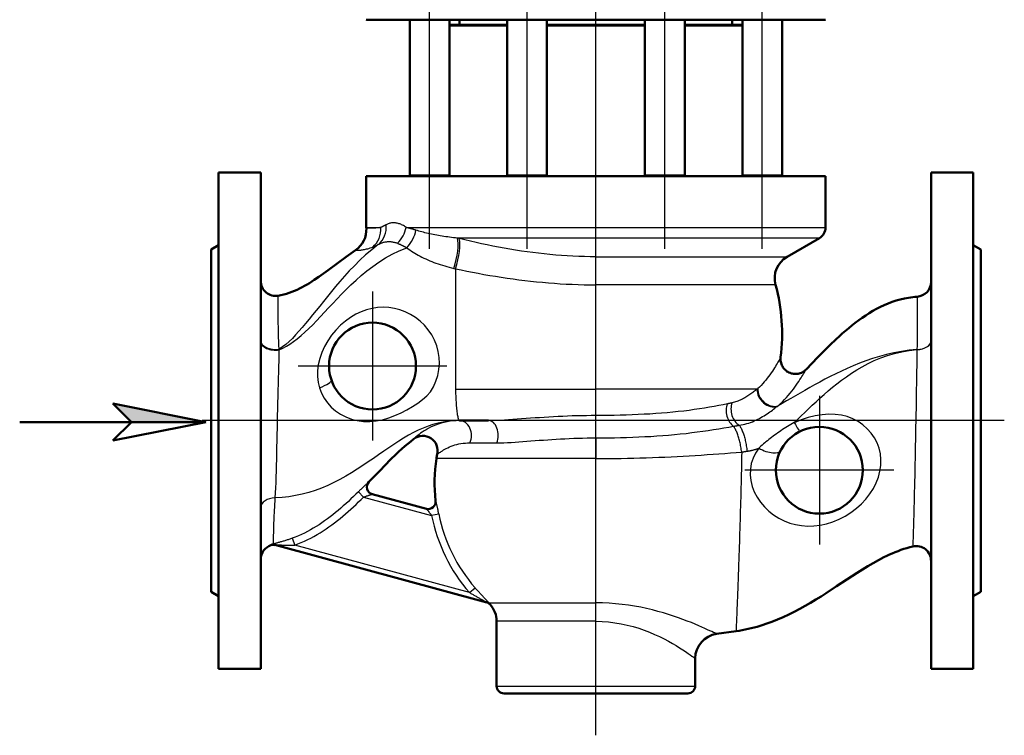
# Model space of a CAD drawing. Header units: millimetres. Extents: x 99 to 904, y 199 to 1215.
# Tile 2 of 12: x 155 to 551, y 494 to 782. Entities that reach past the tile are written whole.
import ezdxf

# ---------------------------------------------------------------- set-up
doc = ezdxf.new("R2010")
doc.units = ezdxf.units.MM
doc.header["$LTSCALE"] = 5
for name, color, linetype, lineweight in [('Gewinde(DIN)', 3, 'Continuous', 25), ('Mittellinie(DIN)', 4, 'Continuous', 25), ('Mittelpunktmarkierung(DIN)', 4, 'Continuous', 25), ('Schraffur', 230, 'Continuous', 25), ('Sichtbare Kanten(DIN)', 7, 'Continuous', 50), ('Sichtbare tangentiale Kanten(DIN)', 3, 'Continuous', 25), ('Skizziergeometrie(DIN)', 255, 'Continuous', 50)]:
    doc.layers.add(name, color=color, linetype=linetype, lineweight=lineweight)

# ---------------------------------------------------------------- blocks, each defined once
blk = doc.blocks.new('Richtungspfeil')
at = {"layer": 'Schraffur'}
blk.add_hatch(color=256, dxfattribs=at).paths.add_polyline_path([(10, 0), (0, 2), (2, 0)])
for p, q in [((10, 0), (0, 2)), ((0, 2), (2, 0)), ((2, 0), (10, 0))]:
    blk.add_line(p, q)
at = {"layer": 'Skizziergeometrie(DIN)'}
for p, q in [((10, 0), (0, 2)), ((0, 2), (2, 0)), ((-10, 0), (10, 0)), ((2, 0), (0, -2)), ((0, -2), (10, 0))]:
    blk.add_line(p, q, dxfattribs=at)

msp = doc.modelspace()

# ---------------------------------------------------------------- linework, layer by layer
at = {"layer": 'Gewinde(DIN)'}
for p, q in [((312.91, 719.21), (312.91, 718.91)), ((326.5, 718.91), (326.5, 719.21)), ((352.14, 719.21), (352.14, 718.91)), ((365.73, 718.91), (365.73, 719.21)), ((407.63, 719.21), (407.63, 718.91)), ((421.22, 718.91), (421.22, 719.21)), ((446.87, 719.21), (446.87, 718.91)), ((460.46, 718.91), (460.46, 719.21))]:
    msp.add_line(p, q, dxfattribs=at)
at = {"layer": 'Mittellinie(DIN)', "linetype": 'Continuous'}
for p, q in [((386.68, 493.54), (386.68, 1215.24)), ((319.7, 689.71), (319.7, 832.71)), ((358.94, 689.71), (358.94, 832.71)), ((414.43, 689.71), (414.43, 832.71)), ((453.66, 689.71), (453.66, 832.71)), ((551.18, 620.41), (228.09, 620.41))]:
    msp.add_line(p, q, dxfattribs=at)
at = {"layer": 'Mittelpunktmarkierung(DIN)', "linetype": 'Continuous'}
for p, q in [((296.68, 672.41), (296.68, 612.41)), ((326.68, 642.41), (266.68, 642.41)), ((476.68, 630.41), (476.68, 570.41)), ((506.68, 600.41), (446.68, 600.41))]:
    msp.add_line(p, q, dxfattribs=at)
at = {"layer": 'Sichtbare Kanten(DIN)'}
for p, q in [((294.43, 781.91), (294.18, 782.16)), ((478.93, 781.91), (294.43, 781.91)), ((311.7, 718.91), (311.7, 781.91)), ((327.7, 718.91), (327.7, 781.91)), ((331.78, 779.91), (331.78, 781.91)), ((350.94, 718.91), (350.94, 781.91)), ((366.94, 718.91), (366.94, 781.91)), ((406.43, 718.91), (406.43, 781.91)), ((422.43, 718.91), (422.43, 781.91)), ((441.58, 779.91), (441.58, 781.91)), ((445.66, 718.91), (445.66, 781.91)), ((461.66, 718.91), (461.66, 781.91)), ((478.93, 781.91), (479.18, 782.16)), ((327.7, 779.91), (350.94, 779.91)), ((350.94, 779.66), (327.7, 779.66)), ((366.94, 779.91), (406.43, 779.91)), ((406.43, 779.66), (366.94, 779.66)), ((422.43, 779.91), (445.66, 779.91)), ((445.66, 779.66), (422.43, 779.66)), ((234.68, 720.41), (234.68, 520.41)), ((251.68, 720.41), (234.68, 720.41)), ((251.68, 720.41), (251.68, 520.41)), ((294.18, 718.91), (479.18, 718.91)), ((294.18, 718.91), (294.18, 698.29)), ((311.7, 719.21), (327.7, 719.21)), ((350.94, 719.21), (366.94, 719.21)), ((406.43, 719.21), (422.43, 719.21)), ((445.66, 719.21), (461.66, 719.21)), ((479.18, 718.91), (479.18, 698.29)), ((521.68, 720.41), (521.68, 520.41)), ((538.68, 720.41), (521.68, 720.41)), ((538.68, 720.41), (538.68, 520.41)), ((231.68, 689.41), (234.68, 691.14)), ((463.68, 686.46), (476.68, 693.96)), ((541.68, 689.41), (538.68, 691.14)), ((231.68, 689.41), (231.68, 551.41)), ((541.68, 689.41), (541.68, 551.41)), ((331.68, 620.41), (343.44, 620.41)), ((318.4, 584.81), (296.58, 590.73)), ((257.36, 570.29), (342.73, 547.13)), ((231.68, 551.41), (234.68, 549.68)), ((541.68, 551.41), (538.68, 549.68)), ((346.68, 513.41), (346.68, 539.51)), ((443.11, 535.51), (435.31, 534.41)), ((426.68, 513.41), (426.68, 524.5)), ((251.68, 520.41), (234.68, 520.41)), ((538.68, 520.41), (521.68, 520.41)), ((423.68, 510.41), (349.68, 510.41))]:
    msp.add_line(p, q, dxfattribs=at)
at = {"layer": 'Sichtbare Kanten(DIN)', "flags": 128}
for points in [[(258.68, 670.77), (259.8, 670.98), (260.91, 671.24), (262.01, 671.55), (263.1, 671.89), (264.18, 672.28), (265.24, 672.7), (266.29, 673.15), (267.32, 673.64), (268.33, 674.16), (269.33, 674.7), (270.31, 675.27), (271.29, 675.86), (273.2, 677.1), (275.08, 678.38), (276.93, 679.71), (278.77, 681.05), (282.42, 683.77), (286.08, 686.47), (287.93, 687.79), (289.8, 689.08)], [(471.36, 641.04), (476.1, 645.96), (478.5, 648.4), (480.93, 650.81), (483.39, 653.18), (484.65, 654.33), (485.91, 655.48), (487.2, 656.6), (488.5, 657.7), (489.82, 658.78), (491.16, 659.84), (492.53, 660.87), (493.92, 661.87), (495.34, 662.83), (496.78, 663.75), (498.25, 664.63), (499.74, 665.46), (501.26, 666.25), (502.8, 666.97), (504.38, 667.64), (505.99, 668.25), (507.63, 668.79), (509.29, 669.25), (510.96, 669.65), (511.8, 669.82), (512.65, 669.96), (513.5, 670.09), (514.35, 670.2), (515.2, 670.28), (516.05, 670.35)], [(461.09, 645.96), (461.05, 645.5), (461.04, 645.03), (461.08, 644.56), (461.14, 644.1), (461.25, 643.64), (461.39, 643.19), (461.56, 642.76), (461.77, 642.34), (462.01, 641.94), (462.28, 641.55), (462.58, 641.19), (462.91, 640.86), (463.26, 640.55), (463.64, 640.27), (464.04, 640.02), (464.45, 639.8), (464.88, 639.61), (465.32, 639.46), (465.78, 639.34), (466.24, 639.26), (466.71, 639.22), (467.17, 639.21), (467.64, 639.24), (468.11, 639.31), (468.56, 639.41), (469.01, 639.54), (469.45, 639.72), (469.87, 639.92), (470.27, 640.16), (470.66, 640.42), (471.02, 640.72), (471.36, 641.04)], [(313.27, 613.02), (312.05, 612.05), (310.84, 611.06), (309.65, 610.04), (308.48, 609.01), (307.33, 607.95), (306.19, 606.87), (303.95, 604.68), (301.75, 602.46), (299.57, 600.21), (295.24, 595.7)], [(514.31, 569.68), (513.1, 569.37), (511.91, 569.04), (510.72, 568.67), (509.54, 568.26), (508.38, 567.83), (507.22, 567.37), (506.07, 566.89), (504.93, 566.38), (503.8, 565.85), (502.69, 565.3), (500.49, 564.15), (498.32, 562.95), (496.18, 561.69), (494.06, 560.39), (491.96, 559.07), (487.8, 556.35), (483.65, 553.61), (479.47, 550.89), (477.36, 549.55), (475.23, 548.24), (473.09, 546.95), (470.93, 545.7), (468.75, 544.49), (466.55, 543.33), (464.33, 542.22), (462.08, 541.17), (459.8, 540.18), (457.5, 539.27), (456.34, 538.84), (455.17, 538.43), (453.99, 538.04), (452.8, 537.67), (451.61, 537.32), (450.41, 536.99), (449.2, 536.69), (447.99, 536.41), (446.78, 536.15), (445.56, 535.91), (444.34, 535.7), (443.11, 535.51)]]:
    msp.add_lwpolyline(points, dxfattribs=at)
at = {"layer": 'Sichtbare Kanten(DIN)'}
for centre in [(296.68, 642.41), (476.68, 600.41)]:
    msp.add_circle(centre, 17.5, dxfattribs=at)
for centre, radius, start, end in [((299.18, 698.29), 5, 180, 183.5262), ((474.18, 698.29), 5, 300, 0), ((284.21, 697.37), 10, 303.9944, 3.5262), ((468.68, 677.79), 10, 120, 195.2818), ((257.68, 676.69), 6, 180, 279.5807), ((386.68, 655.39), 75, 352.7787, 15.2818), ((515.68, 676.34), 6, 273.5067, 0), ((316.93, 608.27), 6, 345.8655, 127.5916), ((386.68, 595.41), 65, 171.4347, 186.4864), ((340.21, 602.41), 18, 165.8655, 171.4347), ((297.4, 593.62), 3, 136.0566, 254.8219), ((319.12, 587.73), 3, 254.8219, 6.4864), ((257.68, 564.52), 6, 109.027, 180), ((256.7, 567.36), 3, 74.8219, 109.027), ((515.68, 563.84), 6, 0, 103.2709), ((341.81, 544.27), 3, 42.8634, 74.8219), ((336.68, 539.51), 10, 0, 42.8634), ((436.68, 524.5), 10, 97.8721, 180), ((349.68, 513.41), 3, 180, 270), ((423.68, 513.41), 3, 270, 0)]:
    msp.add_arc(centre, radius, start, end, dxfattribs=at)
at = {"layer": 'Sichtbare tangentiale Kanten(DIN)'}
for p, q in [((294.18, 698.29), (300.09, 698.29)), ((310.24, 698.29), (479.18, 698.29)), ((331.64, 693.79), (330.92, 693.96)), ((476.68, 693.96), (330.92, 693.96)), ((386.68, 686.46), (463.68, 686.46)), ((386.68, 675.16), (386.68, 686.46)), ((329.45, 681.79), (330.13, 681.63)), ((459.03, 675.16), (386.68, 675.16)), ((386.68, 633.04), (386.68, 675.16)), ((259.09, 648.9), (259.12, 649.22)), ((516.01, 649.04), (516.01, 649.04)), ((330.1, 633.04), (386.68, 633.04)), ((451.58, 633.04), (386.68, 633.04)), ((386.68, 622.43), (386.68, 633.04)), ((459.65, 626.12), (460.02, 626.41)), ((386.68, 613.43), (386.68, 622.43)), ((335.93, 611.41), (346.78, 611.41)), ((386.68, 613.43), (386.68, 605.09)), ((386.68, 605.09), (322.41, 605.09)), ((386.68, 546.96), (386.68, 605.09)), ((295.24, 595.7), (295.21, 595.71)), ((291, 591.73), (293.11, 589.6)), ((293.11, 589.6), (320.46, 582.18)), ((322.1, 588.06), (322.16, 588.05)), ((323.38, 582.76), (320.46, 582.18)), ((264.33, 572.99), (265.33, 570.2)), ((256.77, 570.71), (256.77, 570.7)), ((335.72, 551.1), (265.33, 570.2)), ((335.72, 551.1), (337.97, 553.05)), ((343.61, 546.96), (386.68, 546.96)), ((344.01, 546.31), (344.16, 546.26)), ((386.68, 539.51), (386.68, 546.96)), ((386.68, 539.51), (346.68, 539.51)), ((346.68, 513.41), (426.68, 513.41))]:
    msp.add_line(p, q, dxfattribs=at)
at = {"layer": 'Sichtbare tangentiale Kanten(DIN)', "flags": 128}
for points in [[(300.08, 698.3), (299.61, 698.23), (299.15, 698.17), (298.72, 698.12), (298.3, 698.08), (297.9, 698.04), (297.52, 698.01), (297.17, 697.99), (296.83, 697.97), (296.51, 697.96), (296.21, 697.95), (295.94, 697.95), (295.68, 697.95), (295.44, 697.95), (295.23, 697.95), (295.03, 697.95), (294.85, 697.96), (294.7, 697.96), (294.56, 697.97), (294.45, 697.97), (294.36, 697.98), (294.29, 697.98), (294.23, 697.98), (294.2, 697.99), (294.19, 697.99)], [(302.18, 699.37), (302.09, 699.32), (302, 699.26), (301.91, 699.21), (301.81, 699.16), (301.72, 699.11), (301.63, 699.06), (301.54, 699.01), (301.45, 698.96), (301.36, 698.92), (301.27, 698.87), (301.19, 698.83), (301.1, 698.78), (301.01, 698.74), (300.92, 698.69), (300.84, 698.65), (300.75, 698.61), (300.67, 698.56), (300.58, 698.52), (300.5, 698.48), (300.41, 698.44), (300.33, 698.41), (300.25, 698.37), (300.17, 698.33), (300.09, 698.29)], [(310.24, 698.29), (309.87, 698.55), (309.5, 698.79), (309.13, 699), (308.76, 699.2), (308.4, 699.38), (308.03, 699.54), (307.67, 699.68), (307.31, 699.8), (306.96, 699.9), (306.61, 699.99), (306.26, 700.06), (305.92, 700.11), (305.58, 700.14), (305.25, 700.15), (304.92, 700.15), (304.59, 700.13), (304.27, 700.09), (303.96, 700.03), (303.65, 699.96), (303.34, 699.88), (303.04, 699.77), (302.75, 699.65), (302.46, 699.52), (302.18, 699.37)], [(314.18, 697.16), (314.01, 697.22), (313.84, 697.27), (313.68, 697.32), (313.51, 697.37), (313.34, 697.43), (313.17, 697.48), (313.01, 697.53), (312.84, 697.58), (312.67, 697.63), (312.51, 697.68), (312.34, 697.73), (312.18, 697.77), (312.02, 697.82), (311.85, 697.87), (311.69, 697.91), (311.53, 697.96), (311.36, 698), (311.2, 698.05), (311.04, 698.09), (310.88, 698.13), (310.72, 698.17), (310.56, 698.22), (310.4, 698.26), (310.24, 698.29)], [(330.92, 693.96), (330.11, 694.05), (329.31, 694.14), (328.52, 694.23), (327.74, 694.33), (326.97, 694.43), (326.2, 694.54), (325.45, 694.65), (324.7, 694.76), (323.97, 694.88), (323.24, 695.01), (322.53, 695.14), (321.82, 695.27), (321.13, 695.41), (320.44, 695.55), (319.76, 695.69), (319.1, 695.84), (318.44, 695.99), (317.8, 696.15), (317.17, 696.31), (316.54, 696.48), (315.94, 696.64), (315.34, 696.81), (314.75, 696.98), (314.18, 697.16)], [(299.02, 691.39), (296.34, 689.3), (293.85, 687.17), (291.53, 685.02), (289.36, 682.86), (287.32, 680.72), (285.39, 678.59), (283.56, 676.5), (281.81, 674.43), (280.13, 672.4), (278.51, 670.41), (276.95, 668.48), (275.44, 666.6), (273.98, 664.77), (272.54, 663), (271.13, 661.26), (269.74, 659.58), (268.37, 657.95), (267.03, 656.4), (265.71, 654.93), (264.4, 653.55), (263.1, 652.28), (261.8, 651.13), (260.48, 650.1), (259.12, 649.22)], [(289.8, 689.08), (289.81, 689.08), (289.85, 689.08), (289.92, 689.08), (290.01, 689.08), (290.12, 689.08), (290.26, 689.08), (290.43, 689.08), (290.62, 689.09), (290.83, 689.09), (291.07, 689.11), (291.33, 689.12), (291.62, 689.15), (291.93, 689.18), (292.27, 689.22), (292.62, 689.27), (293, 689.33), (293.4, 689.4), (293.82, 689.49), (294.27, 689.59), (294.73, 689.71), (295.21, 689.85), (295.7, 690.01), (296.21, 690.19), (296.74, 690.39)], [(296.75, 690.39), (296.84, 690.42), (296.93, 690.46), (297.02, 690.5), (297.12, 690.53), (297.21, 690.57), (297.3, 690.61), (297.39, 690.65), (297.49, 690.69), (297.58, 690.73), (297.67, 690.77), (297.77, 690.81), (297.86, 690.85), (297.96, 690.89), (298.05, 690.94), (298.15, 690.98), (298.25, 691.02), (298.34, 691.07), (298.44, 691.11), (298.54, 691.16), (298.63, 691.21), (298.73, 691.25), (298.83, 691.3), (298.93, 691.35), (299.02, 691.39)], [(299.02, 691.39), (299.31, 691.55), (299.6, 691.7), (299.9, 691.84), (300.2, 691.97), (300.5, 692.08), (300.81, 692.18), (301.12, 692.28), (301.43, 692.35), (301.75, 692.42), (302.06, 692.48), (302.38, 692.52), (302.71, 692.55), (303.03, 692.57), (303.36, 692.57), (303.69, 692.57), (304.03, 692.55), (304.36, 692.52), (304.7, 692.47), (305.03, 692.41), (305.37, 692.34), (305.71, 692.25), (306.05, 692.15), (306.39, 692.04), (306.72, 691.91)], [(306.72, 691.91), (306.87, 691.86), (307.02, 691.8), (307.16, 691.73), (307.31, 691.67), (307.46, 691.6), (307.61, 691.54), (307.76, 691.47), (307.91, 691.4), (308.06, 691.33), (308.21, 691.25), (308.37, 691.18), (308.52, 691.1), (308.68, 691.02), (308.83, 690.95), (308.99, 690.87), (309.15, 690.79), (309.31, 690.7), (309.47, 690.62), (309.63, 690.54), (309.79, 690.45), (309.96, 690.37), (310.13, 690.28), (310.29, 690.2), (310.46, 690.11)], [(386.68, 686.46), (384.37, 686.47), (382.06, 686.51), (379.75, 686.58), (377.43, 686.68), (375.12, 686.81), (372.8, 686.96), (370.49, 687.14), (368.17, 687.35), (365.86, 687.59), (363.55, 687.85), (361.24, 688.13), (358.93, 688.44), (356.63, 688.77), (354.32, 689.13), (352.03, 689.51), (349.74, 689.91), (347.45, 690.33), (345.17, 690.77), (342.89, 691.23), (340.63, 691.71), (338.37, 692.21), (336.11, 692.72), (333.87, 693.25), (331.64, 693.79)], [(259.1, 648.89), (260.55, 649.57), (261.99, 650.36), (263.43, 651.26), (264.9, 652.29), (266.39, 653.43), (267.91, 654.69), (269.45, 656.06), (271, 657.52), (272.57, 659.06), (274.14, 660.67), (275.73, 662.34), (277.34, 664.06), (278.98, 665.84), (280.67, 667.66), (282.41, 669.51), (284.21, 671.39), (286.07, 673.29), (288.01, 675.19), (290.03, 677.08), (292.15, 678.95), (294.39, 680.8), (296.75, 682.6), (299.24, 684.33), (301.85, 685.97), (304.6, 687.5), (307.47, 688.88), (310.47, 690.11)], [(310.46, 690.11), (311.06, 689.65), (311.68, 689.2), (312.33, 688.76), (312.99, 688.32), (313.67, 687.9), (314.37, 687.48), (315.09, 687.08), (315.83, 686.68), (316.58, 686.3), (317.34, 685.92), (318.13, 685.56), (318.92, 685.2), (319.73, 684.86), (320.55, 684.52), (321.39, 684.2), (322.24, 683.89), (323.1, 683.59), (323.98, 683.29), (324.86, 683.01), (325.76, 682.75), (326.67, 682.49), (327.59, 682.24), (328.51, 682.01), (329.45, 681.79)], [(330.13, 681.63), (330.12, 680.13), (330.11, 678.6), (330.1, 677.04), (330.09, 675.46), (330.08, 673.85), (330.07, 672.23), (330.07, 670.6), (330.06, 668.95), (330.06, 667.31), (330.05, 665.66), (330.05, 664.01), (330.05, 662.37), (330.04, 660.76), (330.04, 659.17), (330.04, 657.59), (330.04, 656.02), (330.04, 654.45), (330.04, 652.87), (330.04, 651.28), (330.04, 649.66), (330.05, 648.04), (330.05, 646.39), (330.05, 644.75), (330.06, 643.1)], [(330.13, 681.63), (332.39, 681.15), (334.67, 680.69), (336.96, 680.23), (339.27, 679.8), (341.58, 679.37), (343.9, 678.97), (346.23, 678.58), (348.57, 678.21), (350.92, 677.85), (353.28, 677.52), (355.64, 677.21), (358.01, 676.91), (360.38, 676.64), (362.76, 676.39), (365.15, 676.16), (367.53, 675.95), (369.92, 675.77), (372.32, 675.61), (374.71, 675.47), (377.11, 675.36), (379.5, 675.27), (381.9, 675.21), (384.29, 675.17), (386.68, 675.16)], [(259.12, 649.22), (258.99, 650.85), (258.9, 652.42), (258.83, 653.95), (258.78, 655.42), (258.76, 656.83), (258.74, 658.19), (258.73, 659.49), (258.72, 660.73), (258.71, 661.91), (258.7, 663.02), (258.7, 664.06), (258.69, 665.03), (258.69, 665.93), (258.68, 666.75), (258.68, 667.51), (258.68, 668.19), (258.68, 668.79), (258.68, 669.31), (258.68, 669.76), (258.68, 670.12), (258.68, 670.41), (258.68, 670.61), (258.68, 670.73), (258.68, 670.77)], [(516.05, 670.35), (516.05, 670.31), (516.05, 670.19), (516.05, 669.99), (516.06, 669.71), (516.06, 669.35), (516.07, 668.92), (516.07, 668.4), (516.08, 667.81), (516.09, 667.15), (516.1, 666.4), (516.1, 665.59), (516.11, 664.7), (516.12, 663.74), (516.12, 662.72), (516.12, 661.63), (516.12, 660.47), (516.12, 659.24), (516.12, 657.95), (516.11, 656.6), (516.1, 655.19), (516.09, 653.72), (516.07, 652.21), (516.04, 650.65), (516.01, 649.04)], [(275.28, 633.59), (276.09, 631.45), (277.16, 629.42), (278.48, 627.54), (280.03, 625.84), (281.79, 624.31), (283.74, 622.99), (285.87, 621.89), (288.15, 621.03), (290.55, 620.44), (293.03, 620.11), (295.57, 620.05), (298.14, 620.26), (300.7, 620.74), (303.23, 621.48), (305.73, 622.44), (308.17, 623.55), (310.54, 624.78), (312.79, 626.1), (314.88, 627.48), (316.81, 628.92), (318.54, 630.43), (320.06, 632.06), (321.28, 634.06), (322.25, 636.29), (322.97, 638.59), (323.43, 640.96), (323.62, 643.37), (323.54, 645.81), (323.19, 648.23), (322.56, 650.61), (321.66, 652.9), (320.51, 655.04), (319.15, 657.03), (317.59, 658.86), (315.86, 660.51), (313.98, 661.97), (311.98, 663.23), (309.88, 664.27), (307.71, 665.09), (305.49, 665.67), (303.25, 666), (301, 666.1), (298.75, 665.98), (296.51, 665.64), (294.29, 665.07), (292.09, 664.28), (289.94, 663.26), (287.83, 662.02), (285.78, 660.54), (283.8, 658.83), (281.94, 656.92), (280.22, 654.82), (278.68, 652.59), (277.34, 650.24), (276.24, 647.82), (275.39, 645.38), (274.81, 642.94), (274.51, 640.52), (274.49, 638.14), (274.75, 635.82), (275.28, 633.59)], [(257.49, 589.24), (257.61, 591.26), (257.73, 593.36), (257.82, 595.52), (257.9, 597.75), (257.97, 600.04), (258.03, 602.39), (258.09, 604.79), (258.14, 607.24), (258.19, 609.72), (258.25, 612.24), (258.3, 614.78), (258.35, 617.34), (258.4, 619.9), (258.46, 622.47), (258.52, 625.03), (258.58, 627.58), (258.65, 630.12), (258.71, 632.63), (258.78, 635.11), (258.84, 637.55), (258.91, 639.94), (258.97, 642.28), (259.02, 644.56), (259.06, 646.77), (259.09, 648.9)], [(516.01, 649.04), (512.85, 648.76), (509.75, 648.32), (506.71, 647.76), (503.75, 647.08), (500.87, 646.3), (498.08, 645.43), (495.4, 644.5), (492.81, 643.52), (490.31, 642.5), (487.89, 641.45), (485.55, 640.38), (483.28, 639.29), (481.08, 638.18), (478.92, 637.07), (476.83, 635.95), (474.78, 634.83), (472.78, 633.71), (470.83, 632.6), (468.93, 631.5), (467.07, 630.42), (465.25, 629.37), (463.47, 628.35), (461.73, 627.36), (460.02, 626.42)], [(466.59, 619.6), (467.98, 620.96), (469.4, 622.34), (470.84, 623.74), (472.3, 625.16), (473.8, 626.59), (475.34, 628.04), (476.92, 629.49), (478.56, 630.94), (480.24, 632.4), (481.98, 633.85), (483.78, 635.29), (485.65, 636.71), (487.6, 638.12), (489.63, 639.5), (491.75, 640.85), (493.98, 642.15), (496.33, 643.4), (498.8, 644.58), (501.4, 645.68), (504.12, 646.65), (506.95, 647.5), (509.89, 648.19), (512.91, 648.71), (516.01, 649.04)], [(516.01, 649.04), (515.97, 646.93), (515.93, 644.74), (515.89, 642.49), (515.85, 640.17), (515.81, 637.81), (515.77, 635.41), (515.73, 632.96), (515.69, 630.48), (515.65, 627.98), (515.61, 625.46), (515.56, 622.92), (515.52, 620.37), (515.47, 617.83), (515.43, 615.28), (515.38, 612.75), (515.33, 610.23), (515.29, 607.74), (515.24, 605.28), (515.19, 602.85), (515.14, 600.47), (515.08, 598.14), (515.03, 595.87), (514.98, 593.66), (514.93, 591.52), (514.88, 589.44), (514.83, 587.45), (514.78, 585.54), (514.73, 583.72), (514.68, 582), (514.64, 580.37), (514.59, 578.85), (514.55, 577.43), (514.51, 576.12), (514.48, 574.92), (514.44, 573.83), (514.41, 572.87), (514.38, 572.03), (514.36, 571.32), (514.34, 570.73), (514.33, 570.27), (514.31, 569.94), (514.31, 569.74), (514.31, 569.68)], [(330.06, 643.1), (330.06, 642.67), (330.06, 642.24), (330.06, 641.82), (330.06, 641.39), (330.07, 640.97), (330.07, 640.54), (330.07, 640.11), (330.07, 639.69), (330.07, 639.27), (330.07, 638.84), (330.08, 638.42), (330.08, 638), (330.08, 637.58), (330.08, 637.16), (330.08, 636.74), (330.08, 636.33), (330.09, 635.91), (330.09, 635.5), (330.09, 635.08), (330.09, 634.67), (330.09, 634.26), (330.1, 633.86), (330.1, 633.45), (330.1, 633.04)], [(461.06, 645.84), (461.04, 645.81), (460.99, 645.73), (460.91, 645.58), (460.78, 645.37), (460.63, 645.1), (460.44, 644.77), (460.21, 644.37), (459.95, 643.91), (459.65, 643.4), (459.33, 642.86), (458.98, 642.27), (458.59, 641.65), (458.18, 641), (457.74, 640.33), (457.27, 639.64), (456.77, 638.93), (456.25, 638.21), (455.7, 637.48), (455.12, 636.75), (454.51, 636.03), (453.89, 635.32), (453.24, 634.62), (452.56, 633.95), (451.87, 633.3)], [(460.02, 626.41), (460.92, 627.21), (461.79, 628.03), (462.62, 628.87), (463.41, 629.73), (464.17, 630.59), (464.89, 631.44), (465.57, 632.29), (466.21, 633.13), (466.82, 633.94), (467.39, 634.73), (467.92, 635.5), (468.41, 636.23), (468.87, 636.93), (469.29, 637.59), (469.67, 638.2), (470.02, 638.76), (470.33, 639.28), (470.59, 639.72), (470.82, 640.09), (471, 640.39), (471.15, 640.63), (471.25, 640.79), (471.31, 640.89), (471.33, 640.91)], [(330.1, 633.04), (330.13, 632.13), (330.16, 631.23), (330.2, 630.36), (330.24, 629.51), (330.29, 628.68), (330.33, 627.89), (330.39, 627.14), (330.44, 626.42), (330.5, 625.75), (330.56, 625.12), (330.62, 624.51), (330.69, 623.93), (330.76, 623.39), (330.84, 622.88), (330.91, 622.42), (330.99, 622), (331.07, 621.63), (331.16, 621.31), (331.24, 621.04), (331.33, 620.81), (331.42, 620.64), (331.51, 620.51), (331.6, 620.43), (331.68, 620.41)], [(451.58, 633.04), (451.24, 632.79), (450.9, 632.52), (450.55, 632.26), (450.19, 631.99), (449.82, 631.71), (449.45, 631.44), (449.06, 631.16), (448.67, 630.89), (448.27, 630.62), (447.87, 630.35), (447.45, 630.09), (447.03, 629.83), (446.6, 629.58), (446.16, 629.34), (445.72, 629.11), (445.27, 628.88), (444.82, 628.67), (444.36, 628.47), (443.89, 628.28), (443.42, 628.11), (442.95, 627.95), (442.47, 627.8), (441.99, 627.67), (441.52, 627.55)], [(451.87, 633.3), (451.86, 633.29), (451.84, 633.28), (451.83, 633.27), (451.82, 633.26), (451.81, 633.25), (451.8, 633.24), (451.78, 633.23), (451.77, 633.22), (451.76, 633.21), (451.75, 633.2), (451.74, 633.18), (451.72, 633.17), (451.71, 633.16), (451.7, 633.15), (451.69, 633.14), (451.68, 633.13), (451.66, 633.12), (451.65, 633.11), (451.64, 633.1), (451.63, 633.09), (451.62, 633.08), (451.6, 633.07), (451.59, 633.05), (451.58, 633.04)], [(439.62, 627.14), (437.91, 626.79), (436.12, 626.45), (434.27, 626.11), (432.36, 625.77), (430.4, 625.45), (428.38, 625.13), (426.31, 624.83), (424.2, 624.55), (422.04, 624.28), (419.85, 624.04), (417.63, 623.81), (415.38, 623.6), (413.1, 623.41), (410.79, 623.23), (408.45, 623.07), (406.09, 622.94), (403.71, 622.81), (401.3, 622.71), (398.89, 622.62), (396.45, 622.55), (394.02, 622.5), (391.57, 622.46), (389.13, 622.43), (386.68, 622.43)], [(441.52, 627.55), (441.44, 627.54), (441.36, 627.52), (441.28, 627.5), (441.21, 627.48), (441.13, 627.46), (441.05, 627.45), (440.97, 627.43), (440.89, 627.41), (440.82, 627.39), (440.74, 627.38), (440.66, 627.36), (440.58, 627.34), (440.5, 627.32), (440.42, 627.31), (440.34, 627.29), (440.26, 627.27), (440.18, 627.26), (440.1, 627.24), (440.02, 627.22), (439.95, 627.21), (439.87, 627.19), (439.79, 627.17), (439.7, 627.16), (439.62, 627.14)], [(444.42, 618.55), (445.18, 618.68), (445.94, 618.83), (446.7, 619.01), (447.47, 619.21), (448.23, 619.44), (448.98, 619.7), (449.72, 619.98), (450.44, 620.28), (451.15, 620.6), (451.84, 620.93), (452.51, 621.28), (453.16, 621.63), (453.8, 622), (454.41, 622.37), (455.01, 622.75), (455.59, 623.13), (456.16, 623.51), (456.7, 623.9), (457.23, 624.28), (457.75, 624.66), (458.25, 625.03), (458.73, 625.4), (459.2, 625.77), (459.65, 626.12)], [(495.41, 588.8), (497.05, 590.9), (498.44, 593.08), (499.58, 595.34), (500.46, 597.65), (501.08, 599.98), (501.42, 602.33), (501.48, 604.67), (501.26, 606.99), (500.74, 609.26), (499.93, 611.44), (498.85, 613.49), (497.53, 615.4), (495.97, 617.13), (494.22, 618.68), (492.28, 620.03), (490.18, 621.14), (487.94, 622), (485.59, 622.6), (483.1, 622.92), (480.49, 622.98), (477.79, 622.79), (475.03, 622.34), (472.21, 621.65), (469.38, 620.72), (466.54, 619.56)], [(331.68, 620.41), (329.42, 620.34), (327.24, 620.15), (325.12, 619.83), (323.06, 619.39), (321.04, 618.84), (319.04, 618.18), (317.07, 617.41), (315.11, 616.54), (313.14, 615.58), (311.18, 614.51), (309.21, 613.36), (307.23, 612.13), (305.24, 610.83), (303.23, 609.48), (301.19, 608.08), (299.13, 606.65), (297.04, 605.2), (294.91, 603.74), (292.75, 602.28), (290.53, 600.83), (288.27, 599.41), (285.95, 598.03), (283.58, 596.71), (281.16, 595.46), (278.68, 594.3), (276.17, 593.24), (273.6, 592.28), (271, 591.45), (268.37, 590.74), (265.7, 590.16), (263, 589.71), (260.27, 589.4), (257.49, 589.24)], [(331.68, 620.41), (330.42, 620.38), (329.17, 620.3), (327.92, 620.16), (326.69, 619.96), (325.48, 619.71), (324.3, 619.4), (323.16, 619.04), (322.07, 618.63), (321.04, 618.19), (320.05, 617.72), (319.13, 617.23), (318.26, 616.74), (317.46, 616.24), (316.73, 615.76), (316.07, 615.29), (315.48, 614.86), (314.96, 614.46), (314.51, 614.11), (314.13, 613.81), (313.82, 613.56), (313.58, 613.36), (313.41, 613.21), (313.31, 613.12), (313.27, 613.08)], [(386.68, 622.43), (384.76, 622.42), (382.84, 622.4), (380.93, 622.37), (379.01, 622.32), (377.1, 622.27), (375.2, 622.2), (373.31, 622.12), (371.42, 622.03), (369.55, 621.94), (367.69, 621.83), (365.83, 621.71), (363.98, 621.59), (362.14, 621.47), (360.31, 621.34), (358.51, 621.21), (356.72, 621.08), (354.95, 620.95), (353.21, 620.83), (351.48, 620.71), (349.78, 620.6), (348.12, 620.5), (346.49, 620.43), (344.91, 620.39), (343.37, 620.38)], [(466.58, 619.6), (465.9, 619.23), (465.22, 618.84), (464.54, 618.44), (463.87, 618.03), (463.19, 617.62), (462.53, 617.19), (461.87, 616.76), (461.21, 616.33), (460.56, 615.89), (459.92, 615.44), (459.29, 615), (458.67, 614.55), (458.06, 614.1), (457.46, 613.66), (456.87, 613.21), (456.29, 612.76), (455.73, 612.32), (455.18, 611.88), (454.65, 611.44), (454.14, 611), (453.64, 610.57), (453.17, 610.13), (452.71, 609.7), (452.27, 609.26)], [(386.68, 613.43), (389.15, 613.43), (391.63, 613.46), (394.1, 613.5), (396.57, 613.55), (399.04, 613.62), (401.5, 613.71), (403.95, 613.81), (406.39, 613.94), (408.81, 614.07), (411.22, 614.23), (413.6, 614.41), (415.97, 614.6), (418.32, 614.81), (420.66, 615.04), (422.97, 615.28), (425.25, 615.55), (427.51, 615.83), (429.73, 616.13), (431.91, 616.45), (434.05, 616.77), (436.15, 617.11), (438.19, 617.45), (440.18, 617.79), (442.11, 618.14)], [(442.11, 618.14), (442.21, 618.16), (442.31, 618.17), (442.4, 618.19), (442.5, 618.21), (442.6, 618.22), (442.7, 618.24), (442.79, 618.26), (442.89, 618.27), (442.99, 618.29), (443.08, 618.31), (443.18, 618.32), (443.27, 618.34), (443.37, 618.36), (443.47, 618.38), (443.56, 618.39), (443.66, 618.41), (443.75, 618.43), (443.85, 618.45), (443.95, 618.46), (444.04, 618.48), (444.14, 618.5), (444.23, 618.52), (444.33, 618.54), (444.42, 618.55)], [(445.39, 607.75), (445.32, 608.29), (445.24, 608.83), (445.16, 609.36), (445.07, 609.88), (444.98, 610.4), (444.88, 610.91), (444.77, 611.4), (444.65, 611.9), (444.53, 612.38), (444.41, 612.85), (444.28, 613.31), (444.14, 613.76), (444, 614.2), (443.85, 614.62), (443.7, 615.03), (443.54, 615.44), (443.37, 615.82), (443.21, 616.2), (443.03, 616.56), (442.86, 616.9), (442.68, 617.23), (442.49, 617.55), (442.3, 617.85), (442.11, 618.14)], [(444.42, 618.55), (444.6, 618.28), (444.78, 617.99), (444.96, 617.69), (445.13, 617.36), (445.3, 617.03), (445.46, 616.67), (445.62, 616.3), (445.78, 615.92), (445.93, 615.52), (446.07, 615.1), (446.22, 614.67), (446.35, 614.23), (446.48, 613.78), (446.61, 613.31), (446.73, 612.83), (446.85, 612.34), (446.96, 611.84), (447.06, 611.33), (447.16, 610.81), (447.25, 610.28), (447.34, 609.74), (447.42, 609.19), (447.49, 608.64), (447.56, 608.08)], [(322.76, 606.85), (322.79, 606.87), (322.86, 606.94), (322.99, 607.03), (323.17, 607.16), (323.4, 607.33), (323.68, 607.52), (324.02, 607.75), (324.4, 608), (324.83, 608.28), (325.31, 608.58), (325.84, 608.88), (326.41, 609.19), (327.03, 609.5), (327.68, 609.8), (328.37, 610.09), (329.1, 610.35), (329.86, 610.6), (330.66, 610.82), (331.48, 611), (332.32, 611.15), (333.19, 611.26), (334.09, 611.34), (335, 611.39), (335.93, 611.41)], [(346.78, 611.41), (348.17, 611.42), (349.6, 611.46), (351.06, 611.53), (352.56, 611.62), (354.09, 611.72), (355.65, 611.83), (357.24, 611.95), (358.86, 612.08), (360.5, 612.21), (362.16, 612.34), (363.84, 612.47), (365.54, 612.59), (367.25, 612.71), (368.97, 612.83), (370.7, 612.94), (372.44, 613.03), (374.19, 613.12), (375.96, 613.2), (377.73, 613.27), (379.51, 613.32), (381.3, 613.37), (383.09, 613.4), (384.89, 613.42), (386.68, 613.43)], [(386.68, 605.09), (389.21, 605.09), (391.74, 605.11), (394.28, 605.14), (396.81, 605.17), (399.35, 605.22), (401.88, 605.28), (404.41, 605.35), (406.94, 605.43), (409.45, 605.52), (411.96, 605.62), (414.45, 605.72), (416.93, 605.84), (419.4, 605.96), (421.85, 606.1), (424.29, 606.24), (426.71, 606.38), (429.12, 606.54), (431.5, 606.69), (433.87, 606.86), (436.22, 607.03), (438.54, 607.2), (440.85, 607.38), (443.13, 607.56), (445.39, 607.75)], [(445.39, 607.75), (445.36, 605.99), (445.33, 604.22), (445.29, 602.42), (445.26, 600.62), (445.22, 598.8), (445.18, 596.97), (445.13, 595.13), (445.09, 593.29), (445.04, 591.44), (444.99, 589.59), (444.94, 587.73), (444.89, 585.88), (444.84, 584.04), (444.79, 582.2), (444.73, 580.37), (444.68, 578.55), (444.62, 576.74), (444.57, 574.95), (444.51, 573.17), (444.45, 571.41), (444.39, 569.68), (444.34, 567.96), (444.28, 566.27), (444.22, 564.61)], [(445.39, 607.75), (445.48, 607.76), (445.57, 607.78), (445.66, 607.79), (445.75, 607.81), (445.84, 607.82), (445.93, 607.84), (446.03, 607.85), (446.12, 607.87), (446.21, 607.88), (446.3, 607.9), (446.39, 607.91), (446.48, 607.92), (446.57, 607.94), (446.66, 607.95), (446.75, 607.97), (446.84, 607.98), (446.93, 607.99), (447.02, 608.01), (447.11, 608.02), (447.2, 608.03), (447.29, 608.04), (447.38, 608.06), (447.47, 608.07), (447.56, 608.08)], [(447.56, 608.08), (447.76, 608.11), (447.96, 608.14), (448.16, 608.17), (448.36, 608.2), (448.56, 608.24), (448.75, 608.27), (448.95, 608.31), (449.15, 608.35), (449.35, 608.4), (449.54, 608.44), (449.74, 608.49), (449.94, 608.54), (450.13, 608.59), (450.33, 608.64), (450.52, 608.7), (450.72, 608.75), (450.91, 608.81), (451.11, 608.87), (451.3, 608.93), (451.5, 609), (451.69, 609.06), (451.88, 609.13), (452.08, 609.2), (452.27, 609.27)], [(452.27, 609.26), (450.97, 607.3), (449.97, 605.23), (449.27, 603.06), (448.88, 600.82), (448.8, 598.53), (449.05, 596.2), (449.61, 593.91), (450.46, 591.69), (451.58, 589.56), (452.94, 587.54), (454.52, 585.67), (456.29, 583.95), (458.23, 582.41), (460.3, 581.08), (462.49, 579.98), (464.77, 579.11), (467.13, 578.47), (469.54, 578.06), (472.01, 577.89), (474.52, 577.95), (477.05, 578.26), (479.6, 578.81), (482.14, 579.61), (484.64, 580.65), (487.07, 581.92), (489.39, 583.39), (491.58, 585.05), (493.59, 586.87), (495.41, 588.8)], [(295.21, 595.71), (295.19, 595.7), (295.15, 595.67), (295.1, 595.63), (295.02, 595.56), (294.92, 595.47), (294.81, 595.37), (294.68, 595.25), (294.53, 595.12), (294.37, 594.97), (294.2, 594.81), (294.01, 594.64), (293.82, 594.45), (293.61, 594.26), (293.4, 594.05), (293.18, 593.84), (292.95, 593.63), (292.72, 593.4), (292.48, 593.17), (292.24, 592.94), (292, 592.7), (291.75, 592.46), (291.5, 592.22), (291.25, 591.98), (291, 591.73)], [(291, 591.73), (290, 590.75), (289, 589.78), (287.99, 588.81), (286.97, 587.86), (285.95, 586.92), (284.91, 586), (283.87, 585.08), (282.82, 584.19), (281.76, 583.31), (280.69, 582.45), (279.61, 581.6), (278.51, 580.78), (277.4, 579.98), (276.28, 579.2), (275.15, 578.45), (274, 577.72), (272.83, 577.02), (271.65, 576.34), (270.46, 575.7), (269.26, 575.09), (268.04, 574.51), (266.81, 573.97), (265.58, 573.46), (264.33, 572.99)], [(256.77, 570.71), (256.77, 570.9), (256.78, 571.15), (256.78, 571.45), (256.79, 571.8), (256.8, 572.21), (256.81, 572.68), (256.82, 573.2), (256.83, 573.77), (256.85, 574.39), (256.87, 575.06), (256.89, 575.78), (256.91, 576.55), (256.93, 577.36), (256.96, 578.23), (256.99, 579.14), (257.03, 580.1), (257.07, 581.1), (257.11, 582.14), (257.16, 583.23), (257.21, 584.36), (257.27, 585.53), (257.34, 586.73), (257.41, 587.97), (257.49, 589.24)], [(265.33, 570.2), (266.66, 570.7), (267.98, 571.23), (269.28, 571.81), (270.57, 572.42), (271.84, 573.06), (273.1, 573.74), (274.34, 574.45), (275.56, 575.18), (276.77, 575.95), (277.96, 576.74), (279.13, 577.55), (280.28, 578.38), (281.42, 579.23), (282.54, 580.1), (283.65, 580.99), (284.74, 581.9), (285.82, 582.82), (286.89, 583.76), (287.95, 584.71), (289, 585.67), (290.04, 586.64), (291.07, 587.62), (292.09, 588.61), (293.11, 589.6)], [(293.11, 589.6), (293.31, 589.67), (293.52, 589.74), (293.72, 589.81), (293.92, 589.88), (294.12, 589.95), (294.32, 590.02), (294.52, 590.08), (294.71, 590.15), (294.89, 590.21), (295.08, 590.27), (295.25, 590.33), (295.42, 590.38), (295.58, 590.44), (295.74, 590.48), (295.88, 590.53), (296.01, 590.57), (296.13, 590.61), (296.24, 590.64), (296.34, 590.67), (296.42, 590.69), (296.48, 590.71), (296.53, 590.72), (296.57, 590.73), (296.58, 590.73)], [(323.38, 582.76), (323.32, 583.09), (323.25, 583.41), (323.19, 583.74), (323.12, 584.06), (323.06, 584.37), (322.99, 584.69), (322.93, 584.99), (322.86, 585.29), (322.8, 585.57), (322.74, 585.85), (322.68, 586.12), (322.63, 586.38), (322.57, 586.62), (322.52, 586.85), (322.47, 587.06), (322.42, 587.25), (322.37, 587.43), (322.33, 587.58), (322.29, 587.72), (322.26, 587.83), (322.23, 587.92), (322.2, 587.99), (322.18, 588.03), (322.16, 588.05)], [(318.4, 584.81), (318.42, 584.8), (318.45, 584.78), (318.49, 584.74), (318.53, 584.7), (318.58, 584.64), (318.64, 584.57), (318.71, 584.49), (318.78, 584.4), (318.86, 584.31), (318.95, 584.2), (319.04, 584.09), (319.13, 583.97), (319.23, 583.84), (319.33, 583.71), (319.43, 583.57), (319.54, 583.43), (319.65, 583.28), (319.76, 583.13), (319.88, 582.98), (319.99, 582.82), (320.11, 582.66), (320.23, 582.5), (320.35, 582.34), (320.46, 582.18)], [(264.33, 572.99), (263.99, 572.87), (263.66, 572.76), (263.32, 572.64), (262.98, 572.52), (262.65, 572.41), (262.31, 572.3), (261.97, 572.19), (261.64, 572.08), (261.31, 571.98), (260.97, 571.87), (260.64, 571.77), (260.32, 571.67), (259.99, 571.58), (259.67, 571.48), (259.35, 571.39), (259.03, 571.3), (258.72, 571.22), (258.41, 571.13), (258.11, 571.05), (257.82, 570.97), (257.54, 570.89), (257.27, 570.82), (257.01, 570.76), (256.77, 570.69)], [(256.77, 570.69), (256.64, 570.66), (256.51, 570.63), (256.4, 570.6), (256.29, 570.57), (256.18, 570.54), (256.09, 570.5), (256, 570.47), (255.92, 570.44), (255.85, 570.41), (255.78, 570.38), (255.72, 570.35), (255.66, 570.33), (255.61, 570.3), (255.57, 570.28), (255.54, 570.26), (255.5, 570.24), (255.48, 570.22), (255.46, 570.21), (255.45, 570.2), (255.44, 570.19), (255.44, 570.18), (255.44, 570.18), (255.45, 570.17), (255.46, 570.17)], [(255.46, 570.17), (255.48, 570.18), (255.5, 570.18), (255.52, 570.18), (255.54, 570.18), (255.56, 570.18), (255.57, 570.18), (255.59, 570.18), (255.61, 570.18), (255.62, 570.19), (255.63, 570.19), (255.65, 570.19), (255.66, 570.19), (255.67, 570.19), (255.68, 570.19), (255.69, 570.19), (255.7, 570.19), (255.7, 570.19), (255.71, 570.19), (255.71, 570.19), (255.72, 570.19), (255.72, 570.19), (255.72, 570.19), (255.73, 570.19), (255.73, 570.19)], [(257.36, 570.29), (257.35, 570.29), (257.35, 570.29), (257.34, 570.29), (257.34, 570.3), (257.35, 570.3), (257.35, 570.3), (257.36, 570.31), (257.37, 570.31), (257.38, 570.31), (257.4, 570.32), (257.42, 570.32), (257.44, 570.32), (257.46, 570.33), (257.49, 570.33), (257.52, 570.33), (257.55, 570.34), (257.58, 570.34), (257.62, 570.34), (257.67, 570.34), (257.71, 570.34), (257.76, 570.35), (257.81, 570.35), (257.87, 570.34), (257.93, 570.34)], [(257.93, 570.34), (258.17, 570.33), (258.43, 570.32), (258.7, 570.31), (258.98, 570.3), (259.28, 570.29), (259.57, 570.28), (259.88, 570.27), (260.18, 570.26), (260.49, 570.25), (260.81, 570.24), (261.12, 570.23), (261.44, 570.23), (261.76, 570.22), (262.08, 570.21), (262.4, 570.21), (262.73, 570.2), (263.05, 570.2), (263.38, 570.2), (263.7, 570.2), (264.03, 570.19), (264.36, 570.19), (264.68, 570.19), (265.01, 570.19), (265.33, 570.2)], [(444.22, 564.61), (444.15, 562.46), (444.07, 560.37), (444, 558.34), (443.93, 556.37), (443.86, 554.48), (443.79, 552.65), (443.72, 550.91), (443.66, 549.23), (443.6, 547.65), (443.54, 546.14), (443.48, 544.72), (443.43, 543.4), (443.38, 542.16), (443.33, 541.03), (443.29, 539.99), (443.25, 539.06), (443.22, 538.23), (443.19, 537.51), (443.17, 536.9), (443.15, 536.4), (443.13, 536.02), (443.12, 535.74), (443.11, 535.58), (443.11, 535.53)], [(343.61, 546.96), (343.44, 547.14), (343.25, 547.33), (343.05, 547.54), (342.84, 547.76), (342.62, 547.99), (342.4, 548.22), (342.16, 548.47), (341.93, 548.71), (341.69, 548.97), (341.45, 549.22), (341.2, 549.48), (340.96, 549.74), (340.71, 550), (340.47, 550.27), (340.22, 550.54), (339.97, 550.81), (339.72, 551.09), (339.47, 551.37), (339.22, 551.64), (338.97, 551.92), (338.72, 552.21), (338.47, 552.49), (338.22, 552.77), (337.97, 553.05)], [(335.72, 551.1), (336.02, 550.93), (336.31, 550.76), (336.6, 550.59), (336.9, 550.42), (337.2, 550.25), (337.49, 550.08), (337.79, 549.92), (338.08, 549.75), (338.37, 549.58), (338.67, 549.42), (338.96, 549.26), (339.25, 549.1), (339.53, 548.94), (339.82, 548.78), (340.1, 548.62), (340.38, 548.47), (340.66, 548.32), (340.93, 548.17), (341.19, 548.02), (341.45, 547.88), (341.7, 547.75), (341.93, 547.62), (342.14, 547.5), (342.34, 547.39)], [(342.34, 547.39), (342.38, 547.37), (342.42, 547.35), (342.46, 547.33), (342.49, 547.31), (342.52, 547.29), (342.55, 547.27), (342.58, 547.25), (342.61, 547.24), (342.63, 547.22), (342.65, 547.21), (342.67, 547.19), (342.69, 547.18), (342.7, 547.17), (342.71, 547.16), (342.72, 547.15), (342.73, 547.15), (342.74, 547.14), (342.74, 547.13), (342.75, 547.13), (342.75, 547.13), (342.75, 547.13), (342.74, 547.12), (342.74, 547.12), (342.73, 547.13)], [(344.16, 546.26), (344.16, 546.25), (344.17, 546.26), (344.17, 546.26), (344.17, 546.27), (344.17, 546.28), (344.16, 546.29), (344.15, 546.3), (344.14, 546.32), (344.13, 546.34), (344.11, 546.37), (344.1, 546.39), (344.07, 546.42), (344.05, 546.46), (344.02, 546.49), (344, 546.53), (343.96, 546.57), (343.93, 546.61), (343.89, 546.65), (343.85, 546.7), (343.81, 546.75), (343.76, 546.8), (343.71, 546.85), (343.66, 546.9), (343.61, 546.96)], [(435.13, 534.6), (435.07, 534.61), (434.88, 534.69), (434.53, 534.83), (434.04, 535.05), (433.4, 535.34), (432.61, 535.7), (431.66, 536.13), (430.59, 536.62), (429.39, 537.16), (428.08, 537.73), (426.65, 538.33), (425.11, 538.96), (423.47, 539.61), (421.73, 540.26), (419.89, 540.93), (417.96, 541.59), (415.94, 542.25), (413.84, 542.89), (411.66, 543.5), (409.41, 544.09), (407.09, 544.64), (404.7, 545.15), (402.25, 545.6), (399.75, 546), (397.19, 546.34), (394.59, 546.61), (391.97, 546.8), (389.32, 546.92), (386.68, 546.96)], [(386.68, 539.51), (389.24, 539.44), (391.8, 539.25), (394.34, 538.95), (396.83, 538.53), (399.26, 538.01), (401.63, 537.39), (403.92, 536.7), (406.14, 535.93), (408.28, 535.11), (410.33, 534.24), (412.27, 533.35), (414.12, 532.43), (415.86, 531.51), (417.49, 530.6), (419, 529.71), (420.4, 528.85), (421.67, 528.03), (422.8, 527.27), (423.81, 526.58), (424.67, 525.98), (425.37, 525.5), (425.9, 525.14), (426.28, 524.9), (426.49, 524.77), (426.56, 524.75)]]:
    msp.add_lwpolyline(points, dxfattribs=at)
at = {"layer": 'Sichtbare tangentiale Kanten(DIN)'}
for radius in [67.53, 64.55]:
    msp.add_arc((386.68, 595.41), radius, 191.2962, 221.0053, dxfattribs=at)
for centre, major_axis, ratio, start_param, end_param in [((290.72, 698.29), (3.72, -9.28), 0.927013, 0.289801, 1.214702), ((293.05, 699.37), (4.57, -8.9), 0.89421, 0.188465, 1.140344), ((301.97, 698.29), (-5.45, -8.39), 0.776128, 1.291046, 2.037829), ((306.54, 694.9), (6.14, 7.89), 0.609554, 4.575127, 5.417756), ((327.82, 685.3), (-2.31, -9.73), 0.250783, 1.261003, 2.724141), ((328.57, 685.13), (-2.3, -9.73), 0.243663, 1.261306, 2.722384), ((257.68, 652.65), (-6, 0), 0.590065, 0, 1.813311), ((257.68, 652.24), (-6, 0), 0.572749, 0, 1.807281), ((515.68, 652.49), (6, 0), 0.576519, 4.766688, 6.283185), ((515.68, 652.5), (6, 0), 0.576762, 4.766711, 6.281492), ((272.56, 634.15), (7.57, 2.59), 0.185282, 5.016782, 6.283185), ((456.77, 631.26), (4.01, -4.46), 0.740422, 3.784731, 5.987563), ((457.08, 631.54), (4, -4.48), 0.751257, 3.787538, 6.00812), ((443.24, 623.38), (-1.45, 5.82), 0.660246, 0.718311, 2.50274), ((445.33, 623.94), (-1.62, 5.78), 0.683013, 0.719712, 2.537336), ((331.68, 614.41), (0, 6), 0.817717, 4.18879, 6.283185), ((343.44, 614.41), (0, 6), 0.642947, 4.18879, 6.283185), ((465.27, 623.21), (3.58, -7.15), 0.06295, 5.209456, 6.283185), ((454, 612.06), (7.12, -3.66), 0.410538, 4.680288, 6.283185), ((297.37, 593.63), (-0.79, -2.9), 0.999722, 4.20945, 6.283185), ((257.68, 585.44), (-6, 0), 0.63454, 4.744351, 6.283185), ((319.19, 587.71), (-0.79, -2.9), 0.998873, 0, 1.948914), ((256.57, 567.39), (0.79, 2.9), 0.996173, 0, 0.646461), ((257.22, 567.74), (-0.75, 2.9), 0.711668, 5.607861, 6.1442), ((341.62, 544.72), (2.19, 2.05), 0.781661, 0.116576, 0.668558), ((341.95, 544.23), (0.79, 2.9), 0.995749, 5.717536, 6.283185)]:
    msp.add_ellipse(centre, major_axis=major_axis, ratio=ratio, start_param=start_param, end_param=end_param, dxfattribs=at)

# ---------------------------------------------------------------- block references
at = {"xscale": 3.75, "yscale": 3.75, "zscale": 3.75}
msp.add_blockref('Richtungspfeil', (192.05, 619.84), dxfattribs=at)

doc.saveas('drawing.dxf')
